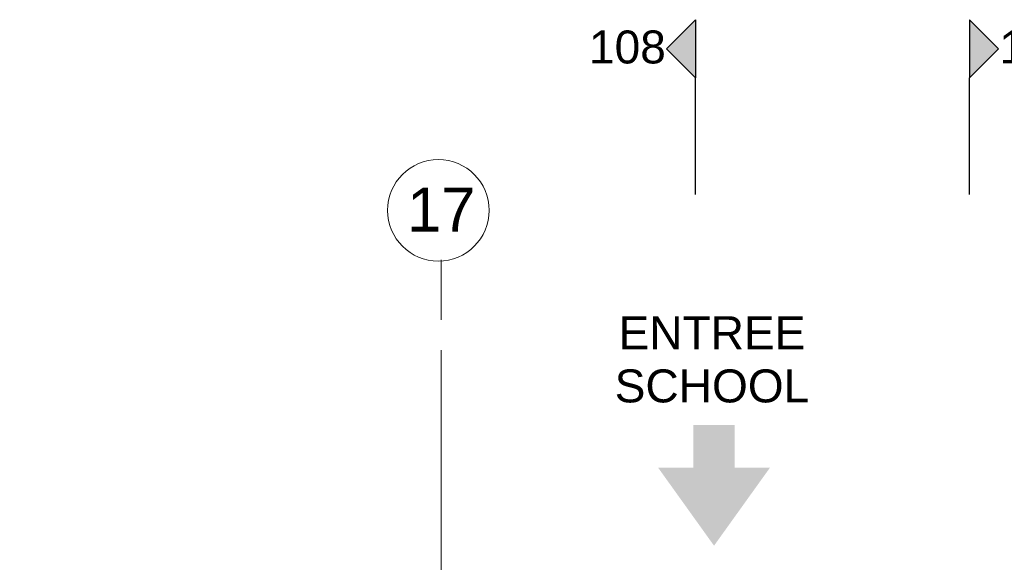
# Model space of a CAD drawing. Header units: millimetres. Extents: x -38031 to 123247, y -16330 to 129979.
# Tile 176 of 235: x 36455 to 43239, y 59456 to 63197. Entities that reach past the tile are written whole.
import ezdxf
from ezdxf.enums import TextEntityAlignment as Align

# ---------------------------------------------------------------- set-up
doc = ezdxf.new("R2010")
doc.units = ezdxf.units.MM
doc.header["$LTSCALE"] = 50
doc.linetypes.add('STYLE_11', pattern=[5, 3.888855, -0.416718, 0.277786, -0.416641])
for name, color, linetype in [('AB$1A---_ATTRIB050', 8, 'Continuous'), ('AL$1A---_ALGEMEEN', 8, 'Continuous'), ('AM$1A---_ARCERING', 8, 'Continuous'), ('AT$1A---_TEKST050', 8, 'Continuous'), ('BOUWKUNDIG', 8, 'Continuous'), ('EL6511--', 3, 'Continuous')]:
    doc.layers.add(name, color=color, linetype=linetype)
doc.layers.add('stramien', color=1, linetype='STYLE_11', lineweight=15)
doc.styles.add('Arial', font='ARIAL.TTF')
doc.styles.add('BURO-018', font='iso.shx', dxfattribs={"height": 90})
doc.styles.get("Standard").update_dxf_attribs({"font": 'iso.shx'})

# ---------------------------------------------------------------- blocks, each defined once
blk = doc.blocks.new('drsnd pijl')
at = {"layer": 'AM$1A---_ARCERING', "linetype": 'Continuous', "lineweight": 0}
blk.add_hatch(color=256, dxfattribs=at).paths.add_polyline_path([(1005, 442.5), (200, 442.5), (0, 242.5), (-200, 442.5), (200, 442.5)])
at = {"layer": 'AL$1A---_ALGEMEEN', "color": 0}
blk.add_lwpolyline([(1005, 442.5), (200, 442.5), (0, 242.5), (-200, 442.5), (200, 442.5)], dxfattribs=at)
at = {"layer": 'AL$1A---_ALGEMEEN', "color": 0, "style": 'Arial'}
blk.add_attdef('peil', text='', height=227.3, rotation=90, dxfattribs=at).set_placement((170, -290.5), align=Align.BOTTOM_LEFT)
at = {"layer": 'AL$1A---_ALGEMEEN', "color": 0, "flags": 1}
blk.add_attdef('onderdeel', (-200, -699.6), '', height=227.3, dxfattribs=at)
blk = doc.blocks.new('200254 W 210 11-06-2007')
at = {"layer": 'AM$1A---_ARCERING', "linetype": 'Continuous', "lineweight": 0}
blk.add_hatch(color=256, dxfattribs=at).paths.add_polyline_path([(4654.3, 35121.8), (4897.2, 35121.8), (4897.2, 35414.7), (5183, 35414.7), (5183, 35121.8), (5425.9, 35121.8), (5040.1, 34583.3)])
at = {"layer": 'stramien', "ltscale": 10}
blk.add_line((3161, -41013.6), (3161, 36216.4), dxfattribs=at)
at = {"layer": 'AL$1A---_ALGEMEEN'}
ref = blk.add_blockref('drsnd pijl', (4469, 38009.3), dxfattribs=dict(at, rotation=270))
ref.add_attrib('peil', '108', dxfattribs={"layer": 'AB$1A---_ATTRIB050', "height": 227.29, "style": 'Arial'}).set_placement((4178.5, 37839.3), align=Align.BOTTOM_LEFT)
ref = blk.add_blockref('drsnd pijl', (4469, 38009.3), dxfattribs=dict(at, rotation=270))
ref.add_attrib('peil', '108', dxfattribs={"layer": 'AB$1A---_ATTRIB050', "height": 227.29, "style": 'Arial'}).set_placement((4178.5, 37839.3), align=Align.BOTTOM_LEFT)
ref = blk.add_blockref('drsnd pijl', (7242.5, 38009.3), dxfattribs=dict(at, xscale=-1, rotation=90))
ref.add_attrib('peil', '108', dxfattribs={"layer": 'AB$1A---_ATTRIB050', "height": 227.29, "style": 'Arial'}).set_placement((7005.9, 37839.3), align=Align.BOTTOM_LEFT)
at = {"layer": 'AT$1A---_TEKST050', "insert": (5026, 36165), "char_height": 227.287, "attachment_point": 2, "line_spacing_factor": 0.967741, "style": 'Arial'}
blk.add_mtext('{\\C256;\\lENTREE\\PSCHOOL}', dxfattribs=at)
at = {"linetype": 'Continuous'}
blk.add_wipeout([(3491, 36894.9), (3489.3, 36860.6), (3484.2, 36826.7), (3475.9, 36793.3), (3464.3, 36761), (3449.6, 36730), (3432, 36700.5), (3411.5, 36672.9), (3388.5, 36647.5), (3363, 36624.4), (3335.4, 36603.9), (3306, 36586.3), (3274.9, 36571.6), (3242.6, 36560), (3209.3, 36551.7), (3175.3, 36546.6), (3141, 36544.9), (3106.7, 36546.6), (3072.7, 36551.7), (3039.4, 36560), (3007, 36571.6), (2976, 36586.3), (2946.5, 36603.9), (2918.9, 36624.4), (2893.5, 36647.5), (2870.4, 36672.9), (2850, 36700.5), (2832.3, 36730), (2817.6, 36761), (2806, 36793.3), (2797.7, 36826.7), (2792.7, 36860.6), (2791, 36894.9), (2792.7, 36929.2), (2797.7, 36963.2), (2806, 36996.5), (2817.6, 37028.9), (2832.3, 37059.9), (2850, 37089.4), (2870.4, 37117), (2893.5, 37142.4), (2918.9, 37165.5), (2946.5, 37186), (2976, 37203.6), (3007, 37218.3), (3039.4, 37229.9), (3072.7, 37238.2), (3106.7, 37243.3), (3141, 37244.9), (3175.3, 37243.3), (3209.3, 37238.2), (3242.6, 37229.9), (3274.9, 37218.3), (3306, 37203.6), (3335.4, 37186), (3363, 37165.5), (3388.5, 37142.4), (3411.5, 37117), (3432, 37089.4), (3449.6, 37059.9), (3464.3, 37028.9), (3475.9, 36996.5), (3484.2, 36963.2), (3489.3, 36929.2)], dxfattribs=at).dxf.layer = 'stramien'
at = {"layer": 'stramien', "linetype": 'Continuous'}
blk.add_line((3161, 36553.9), (3161, 36216.4), dxfattribs=at)
blk.add_circle((3141, 36894.9), 350, dxfattribs=at)
at = {"layer": 'stramien', "insert": (3161, 37052), "char_height": 303.05, "attachment_point": 2, "line_spacing_factor": 0.967741, "style": 'Arial'}
blk.add_mtext('{\\C1;\\l17}', dxfattribs=at)

msp = doc.modelspace()

# ---------------------------------------------------------------- block references
at = {"layer": 'BOUWKUNDIG'}
msp.add_blockref('200254 W 210 11-06-2007', (36199, 24987.6), dxfattribs=at)

# ---------------------------------------------------------------- next in the draw order: texts
at = {"layer": 'EL6511--', "insert": (28735, 62014.5), "char_height": 90, "width": 2500, "attachment_point": 1, "style": 'BURO-018'}
msp.add_mtext('\\pi202.14;{\\C1;4x Automatische Optische Brandmelder in \\P\\pi1044.3;loopbrug}', dxfattribs=at)

doc.saveas('drawing.dxf')
